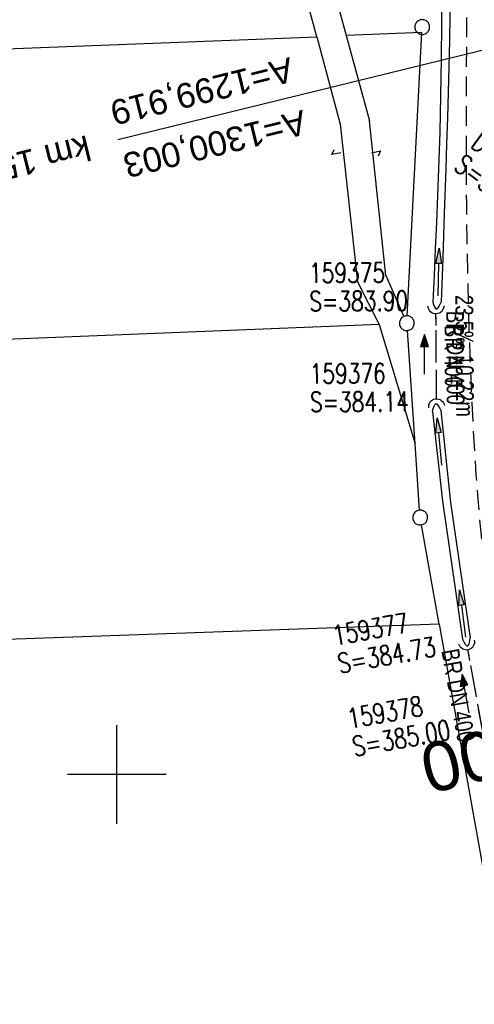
# Model space of a CAD drawing. Extents: x 510974 to 511465, y 465323 to 466289.
# Tile 22 of 43: x 511090 to 511136, y 465877 to 465977. Entities that reach past the tile are written whole.
import ezdxf
from ezdxf.enums import TextEntityAlignment as Align

# ---------------------------------------------------------------- set-up
doc = ezdxf.new("R2010")
doc.units = 0
doc.header["$LTSCALE"] = 10
doc.header["$MEASUREMENT"] = 0
for name, pattern in [('AUSGEZOGEN', [0]), ('LT00', [0]), ('LT11', [0.3, 0.2, -0.1]), ('LT12', [0.4, 0.3, -0.1]), ('LT17', [0.15, 0.1, -0.05]), ('STRICHLINIE2', [0.375, 0.25, -0.125])]:
    doc.linetypes.add(name, pattern=pattern)
doc.layers.get('0').update_dxf_attribs({"linetype": 'LT00'})
for name, color, linetype in [('--EK_FBR', 1, 'LT00'), ('--EK_Halt-Pfeil', 4, 'LT00'), ('--EK_Haltung', 7, 'STRICHLINIE2'), ('--EK_Haltung-Text', 140, 'LT00'), ('--EK_Schacht-Text', 5, 'LT00'), ('--EK_ST-93-1', 30, 'LT17'), ('--EL_Halt-Pfeil', 4, 'LT00'), ('--EL_Haltung', 182, 'STRICHLINIE2'), ('--EL_Haltung-Text', 182, 'LT00'), ('-EL-93-1', 20, 'LT00'), ('DFK_GZPKT', 250, 'LT00'), ('DFK_KATASTER', 250, 'LT00'), ('DL', 182, 'LT12'), ('DL_PFEIL', 201, 'LT00'), ('DL_TEXT', 182, 'LT00'), ('PFEIL', 140, 'AUSGEZOGEN'), ('V102_FELDWEG', 250, 'LT11'), ('V102_GRABEN', 250, 'LT00'), ('V102_RASTER', 250, 'LT00'), ('V102_UK_DURCH', 182, 'LT00')]:
    doc.layers.add(name, color=color, linetype=linetype)
doc.styles.add('Arial', font='ARIAL.TTF')
doc.styles.add('Beschrift', font='ARIAL.TTF')
doc.styles.add('Haltungsbeschriftung', font='ARIAL.TTF', dxfattribs={"width": 0.75})
doc.styles.add('schachtbeschriftung', font='romans.shx', dxfattribs={"width": 0.75, "height": 2})

# ---------------------------------------------------------------- blocks, each defined once
blk = doc.blocks.new('SYMB7050')
at = {"color": 0, "linetype": 'ByBlock'}
blk.add_lwpolyline([(0, 0), (0, 0.093), (0.046, 0.058)], dxfattribs=at)
blk = doc.blocks.new('SYMB7010')
at = {"color": 0, "linetype": 'ByBlock'}
for points in [[(-0.031408, 0.499213), (-0.093728, 0.49134), (-0.15457, 0.475719), (-0.212975, 0.452595), (-0.268021, 0.422333), (-0.31884, 0.385411), (-0.36463, 0.342411), (-0.40467, 0.29401), (-0.438329, 0.240973), (-0.465074, 0.184136), (-0.484486, 0.124395), (-0.496256, 0.062692), (-0.5002, 0)], [(-0.5002, 0), (-0.496256, -0.062692), (-0.484486, -0.124395), (-0.465075, -0.184136), (-0.438329, -0.240973), (-0.404671, -0.29401), (-0.36463, -0.342411), (-0.31884, -0.385411), (-0.268021, -0.422333), (-0.212975, -0.452595), (-0.154571, -0.475719), (-0.093728, -0.49134), (-0.031408, -0.499213), (0.031408, -0.499213)], [(0.5002, 0), (0.496256, 0.062692), (0.484485, 0.124395), (0.465074, 0.184136), (0.438329, 0.240973), (0.40467, 0.29401), (0.36463, 0.342411), (0.31884, 0.385411), (0.268021, 0.422333), (0.212975, 0.452595), (0.15457, 0.475719), (0.093728, 0.49134), (0.031408, 0.499213), (-0.031408, 0.499213)], [(0.031408, -0.499213), (0.093728, -0.491341), (0.15457, -0.475719), (0.212975, -0.452595), (0.268021, -0.422333), (0.31884, -0.385411), (0.36463, -0.342411), (0.404671, -0.294011), (0.438329, -0.240974), (0.465075, -0.184136), (0.484486, -0.124395), (0.496256, -0.062692), (0.500201, 0)]]:
    blk.add_lwpolyline(points, dxfattribs=at)
blk = doc.blocks.new('Pfreil3')
at = {"layer": 'PFEIL'}
blk.add_hatch(color=256, dxfattribs=at).paths.add_polyline_path([(-1.549, 0.273), (-1.549, -0.273), (0, 0)])
for p, q in [((-1.549, 0), (-4.831, 0)), ((-1.549, -0.273), (-1.549, 0.273)), ((-1.549, 0.273), (0, 0)), ((0, 0), (-1.549, -0.273))]:
    blk.add_line(p, q, dxfattribs=at)
blk = doc.blocks.new('SYMB0011')
at = {"color": 0, "linetype": 'ByBlock'}
for p, q in [((0.5, 0), (-0.5, 0)), ((0, 0.5), (0, -0.5))]:
    blk.add_line(p, q, dxfattribs=at)
blk = doc.blocks.new('SYMB1107')
at = {"color": 0, "linetype": 'ByBlock'}
for points in [[(-0.2, 0), (-0.196157, 0.039018), (-0.184776, 0.076537), (-0.166294, 0.111114), (-0.141421, 0.141421), (-0.111114, 0.166294), (-0.076537, 0.184776), (-0.039018, 0.196157), (0, 0.2)], [(0, 0.2), (0.039018, 0.196157), (0.076537, 0.184776), (0.111114, 0.166294), (0.141421, 0.141421), (0.166294, 0.111114), (0.184776, 0.076537), (0.196157, 0.039018), (0.2, 0)]]:
    blk.add_lwpolyline(points, dxfattribs=at)
blk = doc.blocks.new('SYMB0070')
at = {"color": 0, "linetype": 'ByBlock'}
for p, q in [((-0.5, 0), (0.2, 0)), ((0.5, 0), (0.2, 0.1)), ((0.2, 0.1), (0.2, 0)), ((0.468, 0), (0.21, 0.086)), ((0.21, 0.086), (0.21, -0.086)), ((0.21, -0.086), (0.468, 0)), ((0.22, -0.072), (0.437, 0)), ((0.23, -0.058), (0.405, 0)), ((0.24, -0.045), (0.374, 0)), ((0.342, 0), (0.25, 0.031)), ((0.25, 0.031), (0.25, -0.031)), ((0.25, -0.031), (0.342, 0)), ((0.26, -0.017), (0.31, 0)), ((0.27, -0.003), (0.279, 0))]:
    blk.add_line(p, q, dxfattribs=at)
for points in [[(0.2, 0), (0.2, -0.1), (0.5, 0)], [(0.437, 0), (0.22, 0.072), (0.22, -0.072)], [(0.405, 0), (0.23, 0.058), (0.23, -0.058)], [(0.374, 0), (0.24, 0.045), (0.24, -0.045)], [(0.31, 0), (0.26, 0.017), (0.26, -0.017)], [(0.279, 0), (0.27, 0.003), (0.27, -0.003)]]:
    blk.add_lwpolyline(points, dxfattribs=at)

msp = doc.modelspace()

# ---------------------------------------------------------------- linework, layer by layer
at = {"layer": '--EK_FBR', "linetype": 'LT11', "flags": 128}
msp.add_lwpolyline([(511035.113, 466237.488), (511035.724, 466235.103), (511036.387, 466232.683), (511037.094, 466230.275), (511038.024, 466227.34), (511039.024, 466224.428), (511040.094, 466221.539), (511041.234, 466218.677), (511042.444, 466215.844), (511043.724, 466213.043), (511045.073, 466210.276), (511046.186, 466208.117), (511047.339, 466205.98), (511048.528, 466203.863), (511049.75, 466201.764), (511051.002, 466199.683), (511052.28, 466197.618), (511053.581, 466195.568), (511054.94, 466193.472), (511056.318, 466191.389), (511057.712, 466189.317), (511059.121, 466187.256), (511060.542, 466185.202), (511061.973, 466183.155), (511063.412, 466181.114), (511064.857, 466179.077), (511066.305, 466177.042), (511067.755, 466175.008), (511070.296, 466171.44), (511072.837, 466167.873), (511075.379, 466164.306), (511077.924, 466160.741), (511080.473, 466157.179), (511082.031, 466155.008), (511083.588, 466152.837), (511085.142, 466150.663), (511086.691, 466148.487), (511088.233, 466146.304), (511089.764, 466144.115), (511091.284, 466141.917), (511092.788, 466139.709), (511094.274, 466137.489), (511095.741, 466135.254), (511097.185, 466133.005), (511098.803, 466130.417), (511100.386, 466127.806), (511101.931, 466125.171), (511103.434, 466122.514), (511104.893, 466119.832), (511106.304, 466117.126), (511107.666, 466114.396), (511108.974, 466111.64), (511110.226, 466108.859), (511111.248, 466106.466), (511112.229, 466104.056), (511113.173, 466101.631), (511114.08, 466099.192), (511114.938, 466096.789), (511115.766, 466094.377), (511116.568, 466091.955), (511117.347, 466089.525), (511118.106, 466087.088), (511118.848, 466084.646), (511119.576, 466082.198), (511120.292, 466079.747), (511121.001, 466077.293), (511121.699, 466074.85), (511122.389, 466072.404), (511123.066, 466069.955), (511123.727, 466067.502), (511124.369, 466065.044), (511124.986, 466062.582), (511125.577, 466060.113), (511126.137, 466057.638), (511126.662, 466055.156), (511127.15, 466052.666), (511127.389, 466051.358), (511127.621, 466050.048), (511127.849, 466048.737), (511128.076, 466047.426), (511128.307, 466046.116), (511128.639, 466044.3), (511128.979, 466042.486), (511129.326, 466040.673), (511129.674, 466038.86), (511130.019, 466037.046), (511130.599, 466033.914), (511131.156, 466030.777), (511131.687, 466027.636), (511132.189, 466024.49), (511132.659, 466021.339), (511133.095, 466018.184), (511133.494, 466015.023), (511133.938, 466011.048), (511134.321, 466007.067), (511134.645, 466003.079), (511134.912, 465999.087), (511135.122, 465995.091), (511135.28, 465991.094), (511135.385, 465987.095), (511135.427, 465984.522), (511135.452, 465981.949), (511135.463, 465979.376), (511135.463, 465976.804), (511135.455, 465974.231), (511135.444, 465971.658), (511135.432, 465969.085), (511135.423, 465966.513), (511135.42, 465963.94), (511135.426, 465961.368), (511135.453, 465957.913), (511135.501, 465954.458), (511135.568, 465951.004), (511135.652, 465947.549), (511135.722, 465945.094), (511135.801, 465942.639), (511135.893, 465940.184), (511136, 465937.731), (511136.123, 465935.278), (511136.266, 465932.827), (511136.43, 465930.377), (511136.618, 465927.93), (511136.858, 465925.19), (511137.128, 465922.453), (511137.426, 465919.719), (511137.748, 465916.987), (511138.091, 465914.257), (511138.454, 465911.529), (511138.832, 465908.803), (511139.225, 465906.078), (511139.627, 465903.355), (511140.033, 465900.671), (511140.442, 465897.987), (511140.853, 465895.304), (511141.262, 465892.621), (511141.666, 465889.937), (511142.062, 465887.253), (511142.447, 465884.567), (511142.816, 465881.879), (511143.168, 465879.19), (511143.499, 465876.498), (511143.852, 465873.38), (511144.175, 465870.259), (511144.471, 465867.135), (511144.74, 465864.008), (511144.987, 465860.878), (511145.213, 465857.747), (511145.421, 465854.613), (511145.612, 465851.479), (511145.789, 465848.344), (511145.955, 465845.208), (511146.263, 465838.857), (511146.533, 465832.505), (511146.767, 465826.153), (511146.963, 465819.799), (511147.041, 465816.917), (511147.114, 465814.034), (511147.185, 465811.152), (511147.257, 465808.27), (511147.333, 465805.387), (511147.416, 465802.506), (511147.508, 465799.624), (511147.613, 465796.743), (511147.733, 465793.863), (511147.917, 465790.076), (511148.13, 465786.291), (511148.371, 465782.507), (511148.636, 465778.725), (511148.923, 465774.944), (511149.231, 465771.164), (511149.557, 465767.386), (511149.899, 465763.61), (511150.143, 465760.997), (511150.392, 465758.385), (511150.642, 465755.773), (511150.892, 465753.161), (511151.139, 465750.549), (511151.381, 465747.937), (511151.615, 465745.324), (511151.839, 465742.711), (511152.051, 465740.096), (511152.244, 465737.556), (511152.425, 465735.015), (511152.598, 465732.473), (511152.764, 465729.93), (511152.926, 465727.388), (511153.087, 465724.845), (511153.25, 465722.302), (511153.416, 465719.759), (511153.588, 465717.217), (511153.776, 465714.561), (511153.972, 465711.905), (511154.174, 465709.25), (511154.381, 465706.595), (511154.578, 465704.099), (511154.78, 465701.602), (511154.99, 465699.107), (511155.21, 465696.612), (511155.442, 465694.119), (511155.689, 465691.627), (511156.073, 465688.063), (511156.492, 465684.502), (511156.941, 465680.945), (511157.42, 465677.392), (511157.926, 465673.842), (511158.457, 465670.295), (511159.01, 465666.753), (511159.592, 465663.155), (511160.192, 465659.56), (511160.808, 465655.968), (511161.437, 465652.379), (511161.774, 465650.482), (511162.118, 465648.587), (511162.473, 465646.695), (511162.841, 465644.804), (511163.049, 465643.774), (511163.257, 465642.744), (511163.802, 465639.981), (511164.326, 465637.213), (511164.833, 465634.443), (511165.324, 465631.67), (511165.804, 465628.894), (511166.275, 465626.117), (511166.74, 465623.339), (511167.202, 465620.56), (511167.665, 465617.781), (511168.244, 465614.318), (511168.826, 465610.856), (511169.408, 465607.394), (511169.987, 465603.931), (511170.561, 465600.468), (511171.127, 465597.003), (511171.684, 465593.537), (511172.197, 465590.269), (511172.701, 465586.999), (511173.198, 465583.728), (511173.689, 465580.456), (511174.177, 465577.184), (511174.662, 465573.911)], dxfattribs=at)
at = {"layer": '--EK_Haltung'}
for p, q in [((511132.43, 465938.077), (511132.373, 465946.795)), ((511137.147, 465904.184), (511135.608, 465912.698))]:
    msp.add_line(p, q, dxfattribs=at)
at = {"layer": '--EL_Haltung'}
for p, q in [((511132.43, 465938.077), (511132.373, 465946.795)), ((511137.147, 465904.184), (511135.608, 465912.698))]:
    msp.add_line(p, q, dxfattribs=at)
at = {"layer": '-EL-93-1'}
msp.add_line((511177.79, 465983.52), (511100.112, 465964.389), dxfattribs=at)
at = {"layer": 'DFK_KATASTER'}
for p, q in [((511119.51, 465988.79), (511123.28, 465974.98)), ((511120.28, 465974.87), (511119.2, 465978.9)), ((511032.955, 465971.48), (511120.28, 465974.87)), ((511120.28, 465974.87), (511122.66, 465966.01)), ((511130.95, 465975.28), (511123.28, 465974.98)), ((511123.28, 465974.98), (511125.64, 465966.34)), ((511129.459, 465946.549), (511130.95, 465975.28)), ((511122.66, 465966.01), (511124.43, 465949.99)), ((511127.29, 465950.63), (511125.64, 465966.34)), ((511127.29, 465950.63), (511129.118, 465946.486)), ((511124.43, 465949.99), (511126.6, 465945.68)), ((511126.6, 465945.68), (511039.881, 465942.143)), ((511126.6, 465945.68), (511130.26, 465933.56)), ((511130.26, 465933.56), (511129.472, 465945.052)), ((511130.719, 465926.828), (511130.26, 465933.56)), ((511132.71, 465915.26), (511130.903, 465925.341)), ((511132.71, 465915.26), (511046.945, 465912.223)), ((511132.71, 465915.26), (511140.308, 465872.628))]:
    msp.add_line(p, q, dxfattribs=at)
at = {"layer": 'DL'}
for p, q in [((511132.43, 465938.077), (511132.373, 465946.795)), ((511137.147, 465904.184), (511135.608, 465912.698))]:
    msp.add_line(p, q, dxfattribs=at)
at = {"layer": 'V102_FELDWEG', "flags": 128}
msp.add_lwpolyline([(511035.113, 466237.488), (511035.724, 466235.103), (511036.387, 466232.683), (511037.094, 466230.275), (511038.024, 466227.34), (511039.024, 466224.428), (511040.094, 466221.539), (511041.234, 466218.677), (511042.444, 466215.844), (511043.724, 466213.043), (511045.073, 466210.276), (511046.186, 466208.117), (511047.339, 466205.98), (511048.528, 466203.863), (511049.75, 466201.764), (511051.002, 466199.683), (511052.28, 466197.618), (511053.581, 466195.568), (511054.94, 466193.472), (511056.318, 466191.389), (511057.712, 466189.317), (511059.121, 466187.256), (511060.542, 466185.202), (511061.973, 466183.155), (511063.412, 466181.114), (511064.857, 466179.077), (511066.305, 466177.042), (511067.755, 466175.008), (511070.296, 466171.44), (511072.837, 466167.873), (511075.379, 466164.306), (511077.924, 466160.741), (511080.473, 466157.179), (511082.031, 466155.008), (511083.588, 466152.837), (511085.142, 466150.663), (511086.691, 466148.487), (511088.233, 466146.304), (511089.764, 466144.115), (511091.284, 466141.917), (511092.788, 466139.709), (511094.274, 466137.489), (511095.741, 466135.254), (511097.185, 466133.005), (511098.803, 466130.417), (511100.386, 466127.806), (511101.931, 466125.171), (511103.434, 466122.514), (511104.893, 466119.832), (511106.304, 466117.126), (511107.666, 466114.396), (511108.974, 466111.64), (511110.226, 466108.859), (511111.248, 466106.466), (511112.229, 466104.056), (511113.173, 466101.631), (511114.08, 466099.192), (511114.938, 466096.789), (511115.766, 466094.377), (511116.568, 466091.955), (511117.347, 466089.525), (511118.106, 466087.088), (511118.848, 466084.646), (511119.576, 466082.198), (511120.292, 466079.747), (511121.001, 466077.293), (511121.699, 466074.85), (511122.389, 466072.404), (511123.066, 466069.955), (511123.727, 466067.502), (511124.369, 466065.044), (511124.986, 466062.582), (511125.577, 466060.113), (511126.137, 466057.638), (511126.662, 466055.156), (511127.15, 466052.666), (511127.389, 466051.358), (511127.621, 466050.048), (511127.849, 466048.737), (511128.076, 466047.426), (511128.307, 466046.116), (511128.639, 466044.3), (511128.979, 466042.486), (511129.326, 466040.673), (511129.674, 466038.86), (511130.019, 466037.046), (511130.599, 466033.914), (511131.156, 466030.777), (511131.687, 466027.636), (511132.189, 466024.49), (511132.659, 466021.339), (511133.095, 466018.184), (511133.494, 466015.023), (511133.938, 466011.048), (511134.321, 466007.067), (511134.645, 466003.079), (511134.912, 465999.087), (511135.122, 465995.091), (511135.28, 465991.094), (511135.385, 465987.095), (511135.427, 465984.522), (511135.452, 465981.949), (511135.463, 465979.376), (511135.463, 465976.804), (511135.455, 465974.231), (511135.444, 465971.658), (511135.432, 465969.085), (511135.423, 465966.513), (511135.42, 465963.94), (511135.426, 465961.368), (511135.453, 465957.913), (511135.501, 465954.458), (511135.568, 465951.004), (511135.652, 465947.549), (511135.722, 465945.094), (511135.801, 465942.639), (511135.893, 465940.184), (511136, 465937.731), (511136.123, 465935.278), (511136.266, 465932.827), (511136.43, 465930.377), (511136.618, 465927.93), (511136.858, 465925.19), (511137.128, 465922.453), (511137.426, 465919.719), (511137.748, 465916.987), (511138.091, 465914.257), (511138.454, 465911.529), (511138.832, 465908.803), (511139.225, 465906.078), (511139.627, 465903.355), (511140.033, 465900.671), (511140.442, 465897.987), (511140.853, 465895.304), (511141.262, 465892.621), (511141.666, 465889.937), (511142.062, 465887.253), (511142.447, 465884.567), (511142.816, 465881.879), (511143.168, 465879.19), (511143.499, 465876.498), (511143.852, 465873.38), (511144.175, 465870.259), (511144.471, 465867.135), (511144.74, 465864.008), (511144.987, 465860.878), (511145.213, 465857.747), (511145.421, 465854.613), (511145.612, 465851.479), (511145.789, 465848.344), (511145.955, 465845.208), (511146.263, 465838.857), (511146.533, 465832.505), (511146.767, 465826.153), (511146.963, 465819.799), (511147.041, 465816.917), (511147.114, 465814.034), (511147.185, 465811.152), (511147.257, 465808.27), (511147.333, 465805.387), (511147.416, 465802.506), (511147.508, 465799.624), (511147.613, 465796.743), (511147.733, 465793.863), (511147.917, 465790.076), (511148.13, 465786.291), (511148.371, 465782.507), (511148.636, 465778.725), (511148.923, 465774.944), (511149.231, 465771.164), (511149.557, 465767.386), (511149.899, 465763.61), (511150.143, 465760.997), (511150.392, 465758.385), (511150.642, 465755.773), (511150.892, 465753.161), (511151.139, 465750.549), (511151.381, 465747.937), (511151.615, 465745.324), (511151.839, 465742.711), (511152.051, 465740.096), (511152.244, 465737.556), (511152.425, 465735.015), (511152.598, 465732.473), (511152.764, 465729.93), (511152.926, 465727.388), (511153.087, 465724.845), (511153.25, 465722.302), (511153.416, 465719.759), (511153.588, 465717.217), (511153.776, 465714.561), (511153.972, 465711.905), (511154.174, 465709.25), (511154.381, 465706.595), (511154.578, 465704.099), (511154.78, 465701.602), (511154.99, 465699.107), (511155.21, 465696.612), (511155.442, 465694.119), (511155.689, 465691.627), (511156.073, 465688.063), (511156.492, 465684.502), (511156.941, 465680.945), (511157.42, 465677.392), (511157.926, 465673.842), (511158.457, 465670.295), (511159.01, 465666.753), (511159.592, 465663.155), (511160.192, 465659.56), (511160.808, 465655.968), (511161.437, 465652.379), (511161.774, 465650.482), (511162.118, 465648.587), (511162.473, 465646.695), (511162.841, 465644.804), (511163.049, 465643.774), (511163.257, 465642.744), (511163.802, 465639.981), (511164.326, 465637.213), (511164.833, 465634.443), (511165.324, 465631.67), (511165.804, 465628.894), (511166.275, 465626.117), (511166.74, 465623.339), (511167.202, 465620.56), (511167.665, 465617.781), (511168.244, 465614.318), (511168.826, 465610.856), (511169.408, 465607.394), (511169.987, 465603.931), (511170.561, 465600.468), (511171.127, 465597.003), (511171.684, 465593.537), (511172.197, 465590.269), (511172.701, 465586.999), (511173.198, 465583.728), (511173.689, 465580.456), (511174.177, 465577.184), (511174.662, 465573.911)], dxfattribs=at)
at = {"layer": 'V102_GRABEN'}
for points in [[(511132.463, 465996.388), (511132.554, 465994.158), (511132.641, 465991.928), (511132.72, 465989.698), (511132.789, 465987.468), (511132.873, 465983.754), (511132.918, 465980.038), (511132.926, 465976.323), (511132.901, 465972.607), (511132.843, 465968.891), (511132.755, 465965.176), (511132.64, 465961.463), (511132.539, 465958.757), (511132.428, 465956.052), (511132.308, 465953.348), (511132.182, 465950.644), (511132.054, 465947.94)], [(511133.319, 465996.362), (511133.406, 465994.588), (511133.489, 465992.815), (511133.568, 465991.041), (511133.637, 465989.266), (511133.695, 465987.492), (511133.754, 465984.885), (511133.785, 465982.278), (511133.791, 465979.67), (511133.774, 465977.062), (511133.737, 465974.454), (511133.684, 465971.846), (511133.618, 465969.237), (511133.541, 465966.629), (511133.457, 465964.021), (511133.369, 465961.414), (511133.213, 465956.92), (511133.055, 465952.428), (511132.895, 465947.936)], [(511132.054, 465947.94), (511132.137, 465947.686), (511132.223, 465947.462), (511132.312, 465947.3), (511132.408, 465947.23), (511132.521, 465947.281), (511132.642, 465947.44), (511132.767, 465947.67), (511132.895, 465947.936)], [(511132.016, 465936.829), (511132.098, 465937.128), (511132.184, 465937.39), (511132.277, 465937.577), (511132.38, 465937.651), (511132.49, 465937.593), (511132.609, 465937.432), (511132.735, 465937.202), (511132.864, 465936.938)], [(511132.016, 465936.829), (511133.049, 465927.742), (511135.073, 465913.739)], [(511132.864, 465936.938), (511133.857, 465927.619), (511135.855, 465913.887)], [(511135.073, 465913.739), (511135.213, 465913.474), (511135.348, 465913.244), (511135.473, 465913.085), (511135.58, 465913.033), (511135.669, 465913.114), (511135.741, 465913.309), (511135.801, 465913.579), (511135.855, 465913.887)]]:
    msp.add_lwpolyline(points, dxfattribs=at)
at = {"layer": 'V102_RASTER'}
for p, q in [((511100.001, 465895), (511100.001, 465905)), ((511105.001, 465900), (511095.001, 465900))]:
    msp.add_line(p, q, dxfattribs=at)

# ---------------------------------------------------------------- block references
at = {"layer": '--EK_Halt-Pfeil', "xscale": 3.99999999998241, "yscale": 4, "zscale": 4, "rotation": 90.37845999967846}
msp.add_blockref('SYMB0070', (511131.208, 465942.638), dxfattribs=at)
at = {"layer": '--EL_Halt-Pfeil', "xscale": 3.99999999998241, "yscale": 4, "zscale": 4, "rotation": 90.37845999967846}
msp.add_blockref('SYMB0070', (511131.208, 465942.638), dxfattribs=at)
at = {"layer": 'DFK_GZPKT', "xscale": 1.500000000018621, "yscale": 1.5, "zscale": 1.5, "rotation": 264.7377099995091}
for p in [(511130.98, 465975.85), (511129.42, 465945.8), (511130.77, 465926.08)]:
    msp.add_blockref('SYMB7010', p, dxfattribs=at)
at = {"layer": 'DFK_KATASTER', "xscale": 10, "yscale": 10, "zscale": 10}
for p, rotation in [((511122.72, 465963.1), 101.8908400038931), ((511125.85, 465963.1), 280.7844500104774)]:
    msp.add_blockref('SYMB7050', p, dxfattribs=dict(at, rotation=rotation))
at = {"layer": 'DL_PFEIL', "yscale": 4, "zscale": 4}
for p, xscale, rotation in [((511131.208, 465942.638), 3.99999999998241, 90.37845999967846), ((511135.37, 465908.232), 4.000000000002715, 100.2513400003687)]:
    msp.add_blockref('SYMB0070', p, dxfattribs=dict(at, xscale=xscale, rotation=rotation))
at = {"layer": 'PFEIL'}
for p, rotation in [((511132.682, 465953.405), 88.61703919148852), ((511132.495, 465936.214), 95.02215597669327), ((511134.771, 465918.731), 97.14032255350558)]:
    msp.add_blockref('Pfreil3', p, dxfattribs=dict(at, rotation=rotation))
at = {"layer": 'V102_FELDWEG', "xscale": 0.09999999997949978, "yscale": 0.09999999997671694, "zscale": 0.1, "rotation": 283.2840000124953}
for p in [(511135.426, 465961.368), (511135.652, 465947.549)]:
    msp.add_blockref('SYMB0011', p, dxfattribs=at)
at = {"layer": 'V102_UK_DURCH', "yscale": 4, "zscale": 4}
for p, xscale, rotation in [((511132.368, 465947.546), 3.999999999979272, 182.2266078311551), ((511132.435, 465937.327), 3.999999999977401, 7.971544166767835), ((511135.475, 465913.436), 3.999999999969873, 193.951395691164)]:
    msp.add_blockref('SYMB1107', p, dxfattribs=dict(at, xscale=xscale, rotation=rotation))

# ---------------------------------------------------------------- texts
at = {"layer": '--EK_Haltung-Text', "style": 'Haltungsbeschriftung', "width": 0.75}
msp.add_text('23.5‰ 10.22m', height=1.8, rotation=-89.62153, dxfattribs=at).set_placement((511134.343, 465948.662))
at = {"layer": '--EK_Schacht-Text', "style": 'schachtbeschriftung', "width": 0.75}
for s, rotation, p in [('D=380.94', -36.93668, (511135.798, 465963.758)), ('S=379.59', -36.93668, (511134.068, 465961.456)), ('159375', 0.37847, (511119.507, 465949.893)), ('S=383.90', 0.37847, (511119.526, 465947.013)), ('159376', 0.37847, (511119.575, 465939.674)), ('S=384.14', 0.37847, (511119.594, 465936.795)), ('159377', 10.25133, (511122.104, 465913.083)), ('S=384.73', 10.25133, (511122.616, 465910.249)), ('159378', 10.25133, (511123.595, 465904.655)), ('S=385.00', 10.25133, (511124.107, 465901.821))]:
    msp.add_text(s, height=2, rotation=rotation, dxfattribs=at).set_placement(p)
at = {"layer": '--EK_ST-93-1', "style": 'Beschrift'}
msp.add_text('159,600', height=5, rotation=-166.24786, dxfattribs=at).set_placement((511155.542, 465906.447), align=Align.MIDDLE_LEFT)
at = {"layer": '--EL_Haltung-Text', "style": 'Haltungsbeschriftung', "width": 0.75}
for rotation, p in [(-89.62153, (511133.409, 465947.048)), (-79.74867, (511132.908, 465912.574))]:
    msp.add_text('BR DN 400', height=1.8, rotation=rotation, dxfattribs=at).set_placement(p)
at = {"layer": '-EL-93-1', "style": 'Arial'}
msp.add_text('A=1299,919', height=2.5, rotation=193.83563, dxfattribs=at).set_placement((511099.753, 465965.846), align=Align.TOP_RIGHT)
msp.add_text('A=1300,003', height=2.5, rotation=193.83563, dxfattribs=at).set_placement((511100.47, 465962.933), align=Align.RIGHT)
msp.add_text('   km 159+530,434', height=2.5, rotation=193.83563, dxfattribs=at).set_placement((511100.112, 465964.389), align=Align.MIDDLE_LEFT)
at = {"layer": 'DL_TEXT', "style": 'Haltungsbeschriftung', "width": 0.75}
msp.add_text('BR 400', height=1.8, rotation=-89.62153, dxfattribs=at).set_placement((511133.238, 465945.617))

doc.saveas('drawing.dxf')
